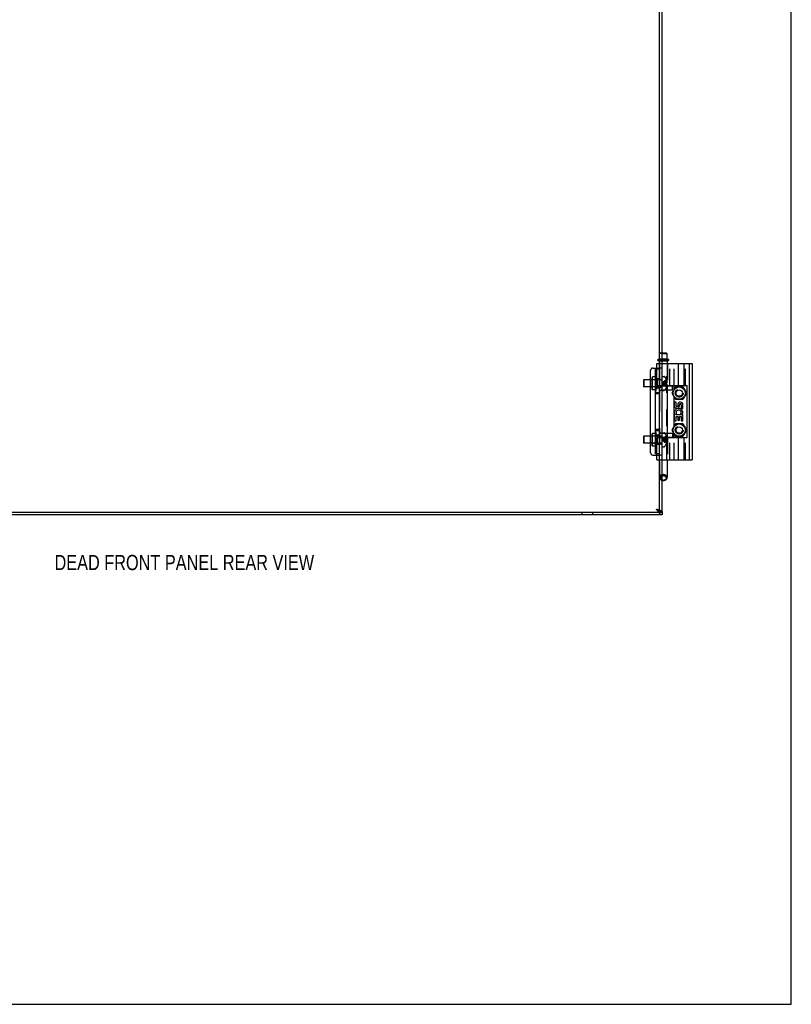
# Model space of a CAD drawing. Header units: inches. Extents: x 0 to 81, y 0 to 52.4.
# Tile 40 of 46: x 60.4 to 81, y 0 to 26.2. Entities that reach past the tile are written whole.
import ezdxf

# ---------------------------------------------------------------- set-up
doc = ezdxf.new("R2010")
doc.units = ezdxf.units.IN
doc.header["$LTSCALE"] = 4.452381
doc.header["$MEASUREMENT"] = 0
doc.linetypes.add('HIDDEN', pattern=[0.2, 0.1, -0.1])
doc.layers.get('0').update_dxf_attribs({"linetype": 'CONTINUOUS'})
for name, color, linetype in [('02___PRT_ALL_AXES', 7, 'CONTINUOUS'), ('DEFAULT_2', 8, 'HIDDEN'), ('DIMENSIONS', 7, 'CONTINUOUS')]:
    doc.layers.add(name, color=color, linetype=linetype)
doc.styles.get("Standard").update_dxf_attribs({"font": 'txt', "width": 0.8})

msp = doc.modelspace()

# ---------------------------------------------------------------- linework, layer by layer
at = {"color": 7, "linetype": 'Continuous'}
for p, q in [((80.9524, 0), (80.9524, 52.381)), ((77.4431, 13.0946), (77.4431, 38.9386)), ((77.5211, 17.3321), (77.6216, 17.3321)), ((77.5211, 17.3071), (77.6466, 17.3071)), ((77.6216, 17.3321), (77.6466, 17.3071)), ((77.6466, 17.1691), (77.6466, 17.3071)), ((77.5211, 17.1691), (77.6466, 17.1691)), ((77.6886, 17.1528), (77.5211, 17.1528)), ((77.5211, 17.1216), (77.6936, 17.1216)), ((77.6466, 17.1066), (77.5211, 17.1066)), ((77.5211, 17.0466), (78.3116, 17.0466)), ((77.6266, 17.1528), (77.6266, 17.1691)), ((77.6266, 17.1066), (77.6266, 17.1216)), ((77.6466, 17.1066), (77.6466, 17.0466)), ((77.6986, 17.1266), (77.6986, 17.1428)), ((77.9516, 16.4566), (77.9516, 17.0466)), ((78.1016, 16.4566), (78.1016, 17.0466)), ((78.2345, 17.0466), (78.2345, 14.4866)), ((78.3116, 17.0466), (78.3116, 14.4866)), ((77.2086, 16.6106), (77.2086, 16.8603)), ((77.2711, 16.9228), (77.4431, 16.9228)), ((77.4431, 16.8916), (77.3391, 16.8916)), ((77.3756, 16.8916), (77.3756, 16.9228)), ((77.0211, 16.6006), (77.0311, 16.6106)), ((77.0211, 16.6006), (77.0211, 16.4326)), ((77.2491, 16.6106), (77.0311, 16.6106)), ((77.0311, 16.6106), (77.0311, 16.4226)), ((77.2491, 16.6766), (77.2591, 16.6866)), ((77.2491, 16.3566), (77.2491, 16.6766)), ((77.3391, 16.6866), (77.2591, 16.6866)), ((77.2591, 16.3466), (77.2591, 16.6866)), ((77.5211, 16.7031), (77.5677, 16.7031)), ((77.6341, 16.6158), (77.6345, 16.6161)), ((77.6345, 16.6148), (77.6341, 16.6158)), ((77.6341, 16.532), (77.6345, 16.5321)), ((77.6345, 16.5011), (77.6341, 16.5011)), ((77.6345, 16.5321), (77.6445, 16.5321)), ((77.6445, 16.5011), (77.6345, 16.5011)), ((77.6455, 16.5806), (77.6445, 16.5851)), ((77.6445, 16.5321), (77.6458, 16.5353)), ((77.6458, 16.4978), (77.6445, 16.5011)), ((77.6458, 16.5353), (77.6468, 16.5385)), ((77.6468, 16.5385), (77.6477, 16.5418)), ((77.6477, 16.5418), (77.6485, 16.545)), ((77.6485, 16.545), (77.649, 16.5482)), ((77.649, 16.5482), (77.6494, 16.5515)), ((77.6494, 16.5515), (77.6492, 16.5555)), ((77.0211, 16.4326), (77.0311, 16.4226)), ((77.2491, 16.4226), (77.0311, 16.4226)), ((77.2086, 15.1106), (77.2086, 16.4226)), ((77.2491, 16.3566), (77.2591, 16.3466)), ((77.3391, 16.3466), (77.2591, 16.3466)), ((77.5211, 16.3301), (77.5677, 16.3301)), ((77.5892, 16.3441), (77.7936, 16.3441)), ((77.6341, 16.4173), (77.6345, 16.4183)), ((77.6345, 16.4171), (77.6341, 16.4173)), ((77.6445, 16.4481), (77.6455, 16.4525)), ((77.6468, 16.4946), (77.6458, 16.4978)), ((77.6463, 16.4566), (78.1816, 16.4566)), ((77.6466, 16.4566), (77.6466, 16.4481)), ((77.6466, 16.3441), (77.6466, 15.1891)), ((77.6477, 16.4913), (77.6468, 16.4946)), ((77.6485, 16.4881), (77.6477, 16.4913)), ((77.649, 16.4849), (77.6485, 16.4881)), ((77.6494, 16.4817), (77.649, 16.4849)), ((77.6492, 16.4776), (77.6494, 16.4817)), ((77.8764, 16.4236), (77.7811, 16.2586)), ((77.7811, 16.2586), (77.8764, 16.0936)), ((77.7823, 16.2586), (77.8769, 16.4226)), ((77.8769, 16.0946), (77.7823, 16.2586)), ((77.7936, 16.3441), (77.7936, 16.4481)), ((77.8366, 16.3547), (77.8366, 16.4566)), ((78.0669, 16.4236), (77.8764, 16.4236)), ((77.8769, 16.4226), (78.0663, 16.4226)), ((78.0663, 16.4226), (78.161, 16.2586)), ((78.161, 16.2586), (78.0663, 16.0946)), ((78.0669, 16.4236), (78.1622, 16.2586)), ((78.1622, 16.2586), (78.0669, 16.0936)), ((78.1816, 15.0766), (78.1816, 16.4566)), ((77.8366, 15.3707), (77.8366, 16.1624)), ((77.8859, 16.0177), (77.8405, 16.0177)), ((77.8405, 16.0177), (77.8405, 15.9191)), ((77.8764, 16.0936), (78.0669, 16.0936)), ((78.0663, 16.0946), (77.8769, 16.0946)), ((77.8859, 15.9191), (77.8859, 16.0177)), ((77.933, 15.9643), (77.933, 15.9145)), ((77.9768, 15.9191), (77.9768, 15.9495)), ((78.0223, 15.9495), (78.0223, 15.8509)), ((78.0223, 15.8509), (78.0677, 15.8509)), ((78.0677, 15.8509), (78.0677, 15.9495)), ((77.8536, 15.6842), (77.8405, 15.6842)), ((77.8405, 15.6842), (77.8405, 15.5177)), ((77.8405, 15.5177), (77.8859, 15.5177)), ((77.8785, 15.6842), (77.8983, 15.6981)), ((78.0677, 15.6842), (77.8785, 15.6842)), ((77.8859, 15.6388), (77.933, 15.6388)), ((77.8859, 15.5177), (77.8859, 15.6388)), ((77.933, 15.6388), (77.933, 15.5404)), ((77.933, 15.5404), (77.9768, 15.5404)), ((77.9768, 15.6388), (78.0223, 15.6388)), ((77.9768, 15.5404), (77.9768, 15.6388)), ((78.0167, 15.7102), (78.0584, 15.6922)), ((78.0223, 15.6388), (78.0223, 15.5177)), ((78.0223, 15.5177), (78.0677, 15.5177)), ((78.0677, 15.5177), (78.0677, 15.6842)), ((77.5211, 15.2031), (77.5677, 15.2031)), ((77.8764, 15.4396), (77.7811, 15.2746)), ((77.7811, 15.2746), (77.8764, 15.1096)), ((77.7823, 15.2746), (77.8769, 15.4386)), ((77.8769, 15.1106), (77.7823, 15.2746)), ((78.0669, 15.4396), (77.8764, 15.4396)), ((77.8769, 15.4386), (78.0663, 15.4386)), ((78.0663, 15.4386), (78.161, 15.2746)), ((78.161, 15.2746), (78.0663, 15.1106)), ((78.0669, 15.4396), (78.1622, 15.2746)), ((78.1622, 15.2746), (78.0669, 15.1096)), ((77.0211, 15.1006), (77.0311, 15.1106)), ((77.0211, 15.1006), (77.0211, 14.9326)), ((77.0211, 14.9326), (77.0311, 14.9226)), ((77.2491, 15.1106), (77.0311, 15.1106)), ((77.0311, 15.1106), (77.0311, 14.9226)), ((77.2491, 15.1766), (77.2591, 15.1866)), ((77.2491, 14.8566), (77.2491, 15.1766)), ((77.3391, 15.1866), (77.2591, 15.1866)), ((77.2591, 14.8466), (77.2591, 15.1866)), ((77.5892, 15.1891), (77.7936, 15.1891)), ((77.6341, 15.1158), (77.6345, 15.1161)), ((77.6345, 15.1148), (77.6341, 15.1158)), ((77.6341, 15.032), (77.6345, 15.0321)), ((77.6345, 15.0011), (77.6341, 15.0011)), ((77.6345, 15.0321), (77.6445, 15.0321)), ((77.6445, 15.0011), (77.6345, 15.0011)), ((77.6455, 15.0806), (77.6445, 15.0851)), ((77.6445, 15.0321), (77.6458, 15.0353)), ((77.6458, 14.9978), (77.6445, 15.0011)), ((77.6445, 14.9481), (77.6455, 14.9525)), ((77.6458, 15.0353), (77.6468, 15.0385)), ((77.6468, 14.9946), (77.6458, 14.9978)), ((77.6463, 15.0766), (78.1816, 15.0766)), ((77.6466, 15.0851), (77.6466, 15.0766)), ((77.6468, 15.0385), (77.6477, 15.0418)), ((77.6477, 14.9913), (77.6468, 14.9946)), ((77.6477, 15.0418), (77.6485, 15.045)), ((77.6485, 14.9881), (77.6477, 14.9913)), ((77.6485, 15.045), (77.649, 15.0482)), ((77.649, 14.9849), (77.6485, 14.9881)), ((77.649, 15.0482), (77.6494, 15.0515)), ((77.6494, 14.9817), (77.649, 14.9849)), ((77.6494, 15.0515), (77.6492, 15.0555)), ((77.6492, 14.9776), (77.6494, 14.9817)), ((77.7936, 15.1891), (77.7936, 15.0851)), ((77.8366, 15.0766), (77.8366, 15.1784)), ((77.8764, 15.1096), (78.0669, 15.1096)), ((78.0663, 15.1106), (77.8769, 15.1106)), ((77.9516, 14.4866), (77.9516, 15.0766)), ((78.1016, 14.4866), (78.1016, 15.0766)), ((77.2491, 14.9226), (77.0311, 14.9226)), ((77.2086, 14.6728), (77.2086, 14.9226)), ((77.2491, 14.8566), (77.2591, 14.8466)), ((77.3391, 14.8466), (77.2591, 14.8466)), ((77.5211, 14.8301), (77.5677, 14.8301)), ((77.6341, 14.9173), (77.6345, 14.9183)), ((77.6345, 14.9171), (77.6341, 14.9173)), ((77.2711, 14.6103), (77.4431, 14.6103)), ((77.4431, 14.6416), (77.3391, 14.6416)), ((77.3756, 14.6103), (77.3756, 14.6416)), ((77.5211, 14.4866), (78.3116, 14.4866)), ((77.6466, 14.4866), (77.6466, 14.0127)), ((77.4399, 13.1091), (77.4413, 13.1055)), ((53.7496, 13.0946), (77.5211, 13.0946)), ((77.5211, 13.0946), (77.5211, 13.0166)), ((0, 0), (80.9524, 0))]:
    msp.add_line(p, q, dxfattribs=at)
at = {"color": 3, "linetype": 'Continuous'}
for p, q in [((77.5211, 13.0946), (77.5211, 38.9386)), ((77.3391, 14.6416), (77.3391, 16.8916)), ((77.6445, 16.4481), (77.7936, 16.4481)), ((77.6445, 15.0851), (77.7936, 15.0851)), ((77.5211, 13.0166), (53.7496, 13.0166))]:
    msp.add_line(p, q, dxfattribs=at)
at = {"color": 7, "linetype": 'Continuous'}
for points in [[(77.6341, 16.5011), (77.6343, 16.5062), (77.6344, 16.5114), (77.6345, 16.5166), (77.6344, 16.5217), (77.6343, 16.5269), (77.6341, 16.532)], [(77.6492, 16.5555), (77.6488, 16.5595), (77.6484, 16.5636), (77.6478, 16.5677), (77.6472, 16.5719), (77.6464, 16.5762), (77.6455, 16.5806)], [(77.6455, 16.4525), (77.6464, 16.4569), (77.6472, 16.4612), (77.6478, 16.4654), (77.6484, 16.4695), (77.6488, 16.4736), (77.6492, 16.4776)], [(77.6341, 15.0011), (77.6343, 15.0062), (77.6344, 15.0114), (77.6345, 15.0166), (77.6344, 15.0217), (77.6343, 15.0269), (77.6341, 15.032)], [(77.6492, 15.0555), (77.6488, 15.0595), (77.6484, 15.0636), (77.6478, 15.0677), (77.6472, 15.0719), (77.6464, 15.0762), (77.6455, 15.0806)], [(77.6455, 14.9525), (77.6464, 14.9569), (77.6472, 14.9612), (77.6478, 14.9654), (77.6484, 14.9695), (77.6488, 14.9736), (77.6492, 14.9776)], [(77.5486, 13.9278), (77.537, 13.9284), (77.5254, 13.9302), (77.5211, 13.9314)], [(77.6466, 14.0127), (77.6459, 14.0025), (77.6438, 13.9924), (77.6402, 13.9826), (77.6354, 13.9732), (77.6292, 13.9644), (77.6219, 13.9563), (77.6135, 13.9491), (77.6041, 13.9427), (77.594, 13.9374), (77.5832, 13.9333), (77.5719, 13.9303), (77.5603, 13.9284), (77.5486, 13.9278)], [(77.3631, 13.1746), (77.3688, 13.1709), (77.3745, 13.1673), (77.3801, 13.1636), (77.3857, 13.16), (77.3911, 13.1564), (77.3964, 13.1527), (77.4015, 13.1491), (77.4064, 13.1455), (77.4111, 13.1418), (77.4155, 13.1382), (77.4197, 13.1346), (77.4236, 13.1309), (77.4272, 13.1273)], [(77.4278, 13.1266), (77.4224, 13.1301), (77.4158, 13.1346), (77.4092, 13.1392), (77.4026, 13.1439), (77.3961, 13.1488), (77.3895, 13.1539), (77.3829, 13.1589), (77.3763, 13.1641), (77.3697, 13.1693), (77.3631, 13.1746)], [(77.4272, 13.1273), (77.4304, 13.1236), (77.4333, 13.12), (77.4359, 13.1164), (77.4381, 13.1127), (77.4399, 13.1091)], [(77.4413, 13.1055), (77.4423, 13.1018), (77.4429, 13.0982), (77.4431, 13.0946)]]:
    msp.add_lwpolyline(points, dxfattribs=at)
for centre, radius in [((77.9716, 16.2586), 0.163), ((77.9716, 16.2586), 0.085), ((77.9716, 15.2746), 0.163), ((77.9716, 15.2746), 0.085)]:
    msp.add_circle(centre, radius, dxfattribs=at)
for centre, radius, start, end in [((77.6886, 17.1428), 0.01, 0, 90), ((77.6936, 17.1266), 0.005, 270, 360), ((77.2711, 16.8603), 0.0625, 90, 180), ((77.5677, 16.6831), 0.02, 43.5138, 90), ((77.3923, 16.5166), 0.2618, 22.33569, 43.5138), ((77.3923, 16.5166), 0.2614, 15.19411, 22.08938), ((77.5677, 16.3501), 0.02, 270, 316.4862), ((77.3923, 16.5166), 0.2618, 316.4862, 337.66431), ((77.3923, 16.5166), 0.2614, 337.91063, 344.80589), ((77.9995, 15.9495), 0.0682, 0, 167.41936), ((77.9517, 15.7372), 0.1114, 161.41995, 206.19627), ((77.9086, 15.9191), 0.0682, 180, 360), ((77.9541, 15.7373), 0.1136, 336.5966, 161.87914), ((77.9097, 15.9191), 0.0238, 180, 348.70085), ((77.9541, 15.7373), 0.0682, 336.59613, 215.11247), ((77.9995, 15.9495), 0.0227, 0, 180.0433), ((77.9541, 15.7373), 0.1136, 205.73708, 207.85351), ((77.5677, 15.1831), 0.02, 43.5138, 90), ((77.3923, 15.0166), 0.2618, 22.33569, 43.5138), ((77.3923, 15.0166), 0.2614, 15.19411, 22.08938), ((77.3923, 15.0166), 0.2614, 337.91063, 344.80589), ((77.2711, 14.6728), 0.0625, 180, 270), ((77.5677, 14.8501), 0.02, 270, 316.4862), ((77.3923, 15.0166), 0.2618, 316.4862, 337.66431)]:
    msp.add_arc(centre, radius, start, end, dxfattribs=at)
at = {"layer": '02___PRT_ALL_AXES', "color": 8, "linetype": 'HIDDEN'}
for p, q in [((77.4431, 16.6416), (77.3391, 16.6416)), ((77.3391, 16.6416), (77.3391, 16.3916)), ((77.4431, 16.6416), (77.4431, 16.3916)), ((77.4431, 16.3916), (77.3391, 16.3916)), ((77.3391, 16.2741), (77.3391, 16.2399)), ((77.4431, 16.2399), (77.3391, 16.2399)), ((77.4431, 16.2741), (77.4431, 16.2399)), ((77.5131, 16.4481), (77.6526, 16.4481)), ((77.5131, 16.3441), (77.6526, 16.3441)), ((77.6526, 16.3441), (77.6526, 16.4481)), ((77.4431, 15.2932), (77.3391, 15.2932)), ((77.3391, 15.2932), (77.3391, 15.2591)), ((77.4431, 15.2932), (77.4431, 15.2591)), ((77.4431, 15.1416), (77.3391, 15.1416)), ((77.3391, 15.1416), (77.3391, 14.8916)), ((77.4431, 15.1416), (77.4431, 14.8916)), ((77.5131, 15.1891), (77.6526, 15.1891)), ((77.5131, 15.0851), (77.6526, 15.0851)), ((77.6526, 15.1891), (77.6526, 15.0851)), ((77.4431, 14.8916), (77.3391, 14.8916))]:
    msp.add_line(p, q, dxfattribs=at)
at = {"layer": 'DEFAULT_2', "color": 8, "linetype": 'HIDDEN'}
for p, q in [((77.4756, 17.3321), (77.4506, 17.3071)), ((77.5211, 17.3071), (77.4506, 17.3071)), ((77.4506, 17.1691), (77.4506, 17.3071)), ((77.4756, 17.3321), (77.5211, 17.3321)), ((77.3756, 17.0466), (77.5211, 17.0466)), ((77.3756, 16.9228), (77.3756, 17.0466)), ((77.3986, 17.1266), (77.3986, 17.1428)), ((77.4036, 17.1216), (77.5211, 17.1216)), ((77.5211, 17.1528), (77.4086, 17.1528)), ((77.4376, 17.0466), (77.4376, 16.4566)), ((77.4506, 17.1691), (77.5211, 17.1691)), ((77.5211, 17.1066), (77.4506, 17.1066)), ((77.4506, 17.1066), (77.4506, 14.0127)), ((77.4551, 17.1428), (77.4551, 17.1266)), ((77.4686, 17.1266), (77.4686, 17.1428)), ((77.4706, 17.1066), (77.4706, 17.1691)), ((77.4716, 17.1266), (77.4716, 17.1428)), ((77.4966, 17.1266), (77.4966, 17.1428)), ((77.5074, 17.1266), (77.5074, 17.1428)), ((77.5898, 17.1266), (77.5898, 17.1428)), ((77.6006, 17.1266), (77.6006, 17.1428)), ((77.6174, 17.1266), (77.6174, 17.1428)), ((77.6256, 17.1266), (77.6256, 17.1428)), ((77.6266, 17.1216), (77.6266, 17.1528)), ((77.6286, 17.1266), (77.6286, 17.1428)), ((77.6422, 17.1428), (77.6422, 17.1266)), ((77.6436, 14.4866), (77.6436, 17.0466)), ((77.6466, 17.0466), (77.6466, 16.4566)), ((77.6596, 17.0466), (77.6596, 16.4566)), ((77.7216, 16.4566), (77.7216, 17.0466)), ((77.8366, 16.4566), (77.8366, 17.0466)), ((78.1416, 16.4566), (78.1416, 17.0466)), ((77.3756, 16.4566), (77.3756, 16.8916)), ((77.5211, 16.9228), (77.4431, 16.9228)), ((77.2086, 16.4226), (77.2086, 16.6106)), ((77.2591, 16.6116), (77.2491, 16.6216)), ((77.4929, 16.6106), (77.2491, 16.6106)), ((77.3831, 16.6116), (77.2591, 16.6116)), ((77.3931, 16.6411), (77.3391, 16.6411)), ((77.3831, 16.6116), (77.3931, 16.6216)), ((77.3831, 16.6116), (77.3831, 16.4216)), ((77.3931, 16.3921), (77.3931, 16.6411)), ((77.4431, 16.6256), (77.5211, 16.6256)), ((77.5296, 16.5359), (77.5105, 16.5166)), ((77.5296, 16.5196), (77.5105, 16.5166)), ((77.5211, 16.5182), (77.5105, 16.5166)), ((77.5296, 16.5135), (77.5105, 16.5166)), ((77.5211, 16.5149), (77.5105, 16.5166)), ((77.5296, 16.4972), (77.5105, 16.5166)), ((77.5296, 16.5196), (77.5211, 16.5182)), ((77.5296, 16.5135), (77.5211, 16.5149)), ((77.5362, 16.5205), (77.5296, 16.5196)), ((77.5362, 16.5126), (77.5296, 16.5135)), ((77.5494, 16.5224), (77.5362, 16.5205)), ((77.5494, 16.5107), (77.5362, 16.5126)), ((77.5697, 16.5251), (77.5494, 16.5224)), ((77.5575, 16.5096), (77.5494, 16.5107)), ((77.5697, 16.508), (77.5575, 16.5096)), ((77.5907, 16.5276), (77.5697, 16.5251)), ((77.5787, 16.5069), (77.5697, 16.508)), ((77.5907, 16.5055), (77.5787, 16.5069)), ((77.6123, 16.5299), (77.5907, 16.5276)), ((77.6123, 16.5032), (77.5907, 16.5055)), ((77.6345, 16.5321), (77.612, 16.5299)), ((77.6345, 16.5011), (77.612, 16.5032)), ((77.6345, 16.6148), (77.6345, 16.5321)), ((77.6345, 16.5851), (77.6445, 16.5851)), ((77.6345, 16.5515), (77.6494, 16.5515)), ((77.6345, 16.5011), (77.6345, 16.4183)), ((77.4929, 16.4226), (77.2491, 16.4226)), ((77.2591, 16.4216), (77.2491, 16.4116)), ((77.3831, 16.4216), (77.2591, 16.4216)), ((77.3931, 16.3921), (77.3391, 16.3921)), ((77.3391, 16.2741), (77.4431, 16.2741)), ((77.3756, 16.4566), (77.6463, 16.4566)), ((77.3831, 16.4216), (77.3931, 16.4116)), ((77.4431, 16.4076), (77.5211, 16.4076)), ((77.5131, 16.4481), (77.6445, 16.4481)), ((77.5131, 16.3441), (77.5892, 16.3441)), ((77.6341, 16.4173), (77.6344, 16.4171)), ((77.6345, 16.4817), (77.6494, 16.4817)), ((77.6466, 16.4481), (77.6466, 16.3441)), ((77.3391, 15.2591), (77.4431, 15.2591)), ((77.2086, 14.9226), (77.2086, 15.1106)), ((77.2591, 15.1116), (77.2491, 15.1216)), ((77.4929, 15.1106), (77.2491, 15.1106)), ((77.3831, 15.1116), (77.2591, 15.1116)), ((77.3931, 15.1411), (77.3391, 15.1411)), ((77.3756, 15.0766), (77.6463, 15.0766)), ((77.3756, 14.6416), (77.3756, 15.0766)), ((77.3831, 15.1116), (77.3931, 15.1216)), ((77.3831, 15.1116), (77.3831, 14.9216)), ((77.3931, 14.8921), (77.3931, 15.1411)), ((77.4376, 15.0766), (77.4376, 14.4866)), ((77.4431, 15.1256), (77.5211, 15.1256)), ((77.5296, 15.0359), (77.5105, 15.0166)), ((77.5296, 15.0196), (77.5105, 15.0166)), ((77.5211, 15.0182), (77.5105, 15.0166)), ((77.5296, 15.0135), (77.5105, 15.0166)), ((77.5211, 15.0149), (77.5105, 15.0166)), ((77.5296, 14.9972), (77.5105, 15.0166)), ((77.5131, 15.1891), (77.5892, 15.1891)), ((77.5131, 15.0851), (77.6445, 15.0851)), ((77.5296, 15.0196), (77.5211, 15.0182)), ((77.5296, 15.0135), (77.5211, 15.0149)), ((77.5362, 15.0205), (77.5296, 15.0196)), ((77.5362, 15.0126), (77.5296, 15.0135)), ((77.5494, 15.0224), (77.5362, 15.0205)), ((77.5494, 15.0107), (77.5362, 15.0126)), ((77.5697, 15.0251), (77.5494, 15.0224)), ((77.5575, 15.0096), (77.5494, 15.0107)), ((77.5697, 15.008), (77.5575, 15.0096)), ((77.5907, 15.0276), (77.5697, 15.0251)), ((77.5787, 15.0069), (77.5697, 15.008)), ((77.5907, 15.0055), (77.5787, 15.0069)), ((77.6123, 15.0299), (77.5907, 15.0276)), ((77.6123, 15.0032), (77.5907, 15.0055)), ((77.6345, 15.0321), (77.612, 15.0299)), ((77.6345, 15.0011), (77.612, 15.0032)), ((77.6345, 15.1148), (77.6345, 15.0321)), ((77.6345, 15.0515), (77.6494, 15.0515)), ((77.6345, 15.0011), (77.6345, 14.9183)), ((77.6345, 14.9817), (77.6494, 14.9817)), ((77.6345, 14.9481), (77.6445, 14.9481)), ((77.6466, 15.1891), (77.6466, 15.0851)), ((77.6466, 15.0766), (77.6466, 14.4866)), ((77.6596, 15.0766), (77.6596, 14.4866)), ((77.7216, 14.4866), (77.7216, 15.0766)), ((77.8366, 14.4866), (77.8366, 15.0766)), ((78.1416, 14.4866), (78.1416, 15.0766)), ((77.4929, 14.9226), (77.2491, 14.9226)), ((77.2591, 14.9216), (77.2491, 14.9116)), ((77.3831, 14.9216), (77.2591, 14.9216)), ((77.3931, 14.8921), (77.3391, 14.8921)), ((77.3831, 14.9216), (77.3931, 14.9116)), ((77.4431, 14.9076), (77.5211, 14.9076)), ((77.6341, 14.9173), (77.6344, 14.9171)), ((77.3756, 14.4866), (77.3756, 14.6103)), ((77.3756, 14.4866), (77.5211, 14.4866)), ((77.5211, 14.6103), (77.4431, 14.6103)), ((77.508, 13.0952), (77.5014, 13.0961)), ((75.3806, 13.0946), (75.3806, 13.0166)), ((75.6616, 13.0946), (75.6616, 13.0166))]:
    msp.add_line(p, q, dxfattribs=at)
for points in [[(77.4716, 17.1428), (77.4715, 17.1441), (77.4713, 17.1453), (77.4708, 17.1464), (77.4703, 17.1475), (77.4696, 17.1485), (77.4688, 17.1494), (77.4679, 17.1501), (77.4669, 17.1508), (77.4659, 17.1514), (77.4649, 17.1519), (77.4637, 17.1523), (77.4626, 17.1526), (77.4614, 17.1528), (77.4603, 17.1528)], [(77.4716, 17.1266), (77.4716, 17.1258), (77.4714, 17.1251), (77.4711, 17.1244), (77.4707, 17.1238), (77.4702, 17.1233), (77.4697, 17.1228), (77.4691, 17.1225), (77.4685, 17.1221), (77.4679, 17.1219), (77.4672, 17.1217), (77.4665, 17.1216), (77.4659, 17.1216)], [(77.4966, 17.1428), (77.4965, 17.144), (77.4963, 17.1452), (77.4959, 17.1464), (77.4954, 17.1474), (77.4947, 17.1484), (77.494, 17.1493), (77.4931, 17.1501), (77.4922, 17.1508), (77.4911, 17.1514), (77.4901, 17.1519), (77.489, 17.1523), (77.4879, 17.1526), (77.4867, 17.1528), (77.4856, 17.1528)], [(77.4966, 17.1266), (77.4966, 17.1258), (77.4964, 17.1251), (77.4961, 17.1245), (77.4958, 17.1239), (77.4954, 17.1234), (77.4949, 17.1229), (77.4943, 17.1225), (77.4937, 17.1221), (77.4931, 17.1219), (77.4924, 17.1217), (77.4918, 17.1216), (77.4911, 17.1216)], [(77.5074, 17.1428), (77.5075, 17.1441), (77.5075, 17.1453), (77.5076, 17.1464), (77.5076, 17.1475), (77.5077, 17.1485), (77.5079, 17.1494), (77.508, 17.1501), (77.5081, 17.1508), (77.5082, 17.1514), (77.5084, 17.1519), (77.5085, 17.1523), (77.5086, 17.1526), (77.5087, 17.1528), (77.5089, 17.1528)], [(77.5074, 17.1266), (77.5074, 17.1258), (77.5075, 17.1251), (77.5075, 17.1244), (77.5076, 17.1238), (77.5077, 17.1233), (77.5077, 17.1228), (77.5078, 17.1225), (77.5079, 17.1221), (77.508, 17.1219), (77.5081, 17.1217), (77.5082, 17.1216), (77.5082, 17.1216)], [(77.5898, 17.1428), (77.5898, 17.1441), (77.5898, 17.1453), (77.5897, 17.1464), (77.5896, 17.1475), (77.5895, 17.1485), (77.5894, 17.1494), (77.5893, 17.1501), (77.5892, 17.1508), (77.589, 17.1514), (77.5889, 17.1519), (77.5888, 17.1523), (77.5886, 17.1526), (77.5885, 17.1528), (77.5884, 17.1528)], [(77.5898, 17.1266), (77.5898, 17.1258), (77.5898, 17.1251), (77.5898, 17.1244), (77.5897, 17.1238), (77.5896, 17.1233), (77.5895, 17.1228), (77.5895, 17.1225), (77.5894, 17.1221), (77.5893, 17.1219), (77.5892, 17.1217), (77.5891, 17.1216), (77.589, 17.1216)], [(77.6006, 17.1428), (77.6007, 17.144), (77.601, 17.1452), (77.6014, 17.1464), (77.6019, 17.1474), (77.6026, 17.1484), (77.6033, 17.1493), (77.6042, 17.1501), (77.6051, 17.1508), (77.6061, 17.1514), (77.6072, 17.1519), (77.6083, 17.1523), (77.6094, 17.1526), (77.6105, 17.1528), (77.6117, 17.1528)], [(77.6006, 17.1266), (77.6007, 17.1258), (77.6009, 17.1251), (77.6011, 17.1245), (77.6015, 17.1239), (77.6019, 17.1234), (77.6024, 17.1229), (77.603, 17.1225), (77.6036, 17.1221), (77.6042, 17.1219), (77.6048, 17.1217), (77.6055, 17.1216), (77.6062, 17.1216)], [(77.6174, 17.1428), (77.6174, 17.144), (77.6176, 17.1451), (77.6178, 17.1461), (77.618, 17.147), (77.6183, 17.1478), (77.6186, 17.1486), (77.619, 17.1492), (77.6193, 17.1498), (77.6197, 17.1503), (77.6201, 17.1508), (77.6205, 17.1512), (77.6209, 17.1516), (77.6213, 17.1519), (77.6217, 17.1521), (77.6221, 17.1523), (77.6225, 17.1525), (77.6229, 17.1526), (77.6233, 17.1527), (77.6237, 17.1528), (77.6241, 17.1528)], [(77.6174, 17.1266), (77.6174, 17.1259), (77.6175, 17.1253), (77.6176, 17.1248), (77.6177, 17.1243), (77.6179, 17.1239), (77.6181, 17.1235), (77.6183, 17.1231), (77.6185, 17.1228), (77.6187, 17.1226), (77.6189, 17.1224), (77.6192, 17.1222), (77.6194, 17.122), (77.6196, 17.1219), (77.6199, 17.1217), (77.6201, 17.1217), (77.6203, 17.1216), (77.6205, 17.1216), (77.6208, 17.1216)], [(77.6256, 17.1428), (77.6257, 17.1441), (77.626, 17.1453), (77.6264, 17.1464), (77.627, 17.1475), (77.6277, 17.1485), (77.6285, 17.1494), (77.6294, 17.1501), (77.6303, 17.1508), (77.6313, 17.1514), (77.6324, 17.1519), (77.6335, 17.1523), (77.6347, 17.1526), (77.6358, 17.1528), (77.637, 17.1528)], [(77.6256, 17.1266), (77.6257, 17.1258), (77.6259, 17.1251), (77.6262, 17.1244), (77.6266, 17.1238), (77.627, 17.1233), (77.6276, 17.1228), (77.6281, 17.1225), (77.6288, 17.1221), (77.6294, 17.1219), (77.6301, 17.1217), (77.6307, 17.1216), (77.6314, 17.1216)], [(77.6345, 16.5851), (77.6123, 16.5756), (77.5908, 16.5654), (77.5698, 16.5544), (77.5495, 16.5425), (77.5297, 16.5299), (77.5105, 16.5166)], [(77.6345, 16.5515), (77.6123, 16.5466), (77.5908, 16.5414), (77.5698, 16.5358), (77.5495, 16.5298), (77.5297, 16.5234), (77.5105, 16.5166)], [(77.6345, 16.4817), (77.6123, 16.4865), (77.5908, 16.4917), (77.5698, 16.4973), (77.5495, 16.5033), (77.5297, 16.5097), (77.5105, 16.5166)], [(77.6345, 16.4481), (77.6123, 16.4575), (77.5908, 16.4677), (77.5698, 16.4788), (77.5495, 16.4906), (77.5297, 16.5032), (77.5105, 16.5166)], [(77.6341, 16.6158), (77.612, 16.6021), (77.5905, 16.5873), (77.5696, 16.5713), (77.5493, 16.5542), (77.5296, 16.5359)], [(77.6341, 16.4173), (77.612, 16.431), (77.5905, 16.4458), (77.5696, 16.4618), (77.5493, 16.4789), (77.5296, 16.4972)], [(77.6345, 15.0851), (77.6123, 15.0756), (77.5908, 15.0654), (77.5698, 15.0544), (77.5495, 15.0425), (77.5297, 15.0299), (77.5105, 15.0166)], [(77.6345, 15.0515), (77.6123, 15.0466), (77.5908, 15.0414), (77.5698, 15.0358), (77.5495, 15.0298), (77.5297, 15.0234), (77.5105, 15.0166)], [(77.6345, 14.9817), (77.6123, 14.9865), (77.5908, 14.9917), (77.5698, 14.9973), (77.5495, 15.0033), (77.5297, 15.0097), (77.5105, 15.0166)], [(77.6345, 14.9481), (77.6123, 14.9575), (77.5908, 14.9677), (77.5698, 14.9788), (77.5495, 14.9906), (77.5297, 15.0032), (77.5105, 15.0166)], [(77.6341, 15.1158), (77.612, 15.1021), (77.5905, 15.0873), (77.5696, 15.0713), (77.5493, 15.0542), (77.5296, 15.0359)], [(77.6341, 14.9173), (77.612, 14.931), (77.5905, 14.9458), (77.5696, 14.9618), (77.5493, 14.9789), (77.5296, 14.9972)], [(77.4506, 14.0127), (77.4514, 14.0229), (77.4535, 14.033), (77.457, 14.0428), (77.4619, 14.0522), (77.468, 14.061), (77.4754, 14.0691), (77.4838, 14.0763), (77.4931, 14.0827), (77.5033, 14.0879), (77.5141, 14.0921), (77.5254, 14.0951), (77.5369, 14.097), (77.5486, 14.0976)], [(77.5211, 13.9314), (77.5141, 13.9333), (77.5033, 13.9374), (77.4932, 13.9427), (77.4838, 13.949), (77.4754, 13.9563), (77.4681, 13.9644), (77.4619, 13.9732), (77.457, 13.9825), (77.4535, 13.9923), (77.4514, 14.0024), (77.4506, 14.0127)], [(77.5486, 13.937), (77.5399, 13.9374), (77.5313, 13.9388), (77.523, 13.941), (77.5149, 13.9441), (77.5073, 13.9481), (77.5004, 13.9528), (77.4941, 13.9582), (77.4886, 13.9642), (77.484, 13.9707), (77.4804, 13.9777), (77.4778, 13.985), (77.4762, 13.9926), (77.4756, 14.0002), (77.4762, 14.0078), (77.4778, 14.0154), (77.4804, 14.0227), (77.484, 14.0296), (77.4886, 14.0362), (77.4941, 14.0422), (77.5003, 14.0476), (77.5073, 14.0523), (77.5149, 14.0563), (77.5229, 14.0594), (77.5313, 14.0616), (77.5399, 14.063), (77.5486, 14.0634)], [(77.5486, 14.0976), (77.5603, 14.097), (77.5719, 14.0951), (77.5831, 14.0921), (77.5939, 14.088), (77.6041, 14.0827), (77.6135, 14.0763), (77.6219, 14.0691), (77.6292, 14.061), (77.6354, 14.0522), (77.6402, 14.0429), (77.6438, 14.0331), (77.6459, 14.023), (77.6466, 14.0127)], [(77.5486, 14.0634), (77.5574, 14.063), (77.5659, 14.0616), (77.5743, 14.0594), (77.5824, 14.0563), (77.5899, 14.0523), (77.5969, 14.0476), (77.6032, 14.0422), (77.6086, 14.0362), (77.6132, 14.0296), (77.6169, 14.0227), (77.6195, 14.0154), (77.6211, 14.0078), (77.6216, 14.0002), (77.6211, 13.9926), (77.6195, 13.985), (77.6169, 13.9777), (77.6132, 13.9708), (77.6087, 13.9642), (77.6032, 13.9582), (77.5969, 13.9528), (77.5899, 13.9481), (77.5824, 13.9441), (77.5743, 13.941), (77.5659, 13.9388), (77.5574, 13.9374), (77.5486, 13.937)], [(77.5211, 13.0166), (77.5146, 13.0169), (77.508, 13.0179), (77.5014, 13.0196), (77.4948, 13.0219), (77.4882, 13.0249), (77.4816, 13.0286), (77.4751, 13.0329), (77.4685, 13.0377), (77.4619, 13.0432), (77.4553, 13.0492), (77.4487, 13.0558), (77.4421, 13.0628), (77.4356, 13.0704), (77.429, 13.0784), (77.4224, 13.0868), (77.4158, 13.0956), (77.4092, 13.1047), (77.4026, 13.1141), (77.3961, 13.1238), (77.3895, 13.1337), (77.3829, 13.1437), (77.3763, 13.1539), (77.3697, 13.1642), (77.3631, 13.1746)], [(77.3631, 13.1746), (77.3727, 13.1715), (77.3822, 13.1684), (77.3916, 13.1653), (77.401, 13.1622), (77.4101, 13.1592), (77.4192, 13.1561), (77.428, 13.153), (77.4366, 13.1499), (77.4449, 13.1469), (77.4529, 13.1438), (77.4606, 13.1407), (77.4679, 13.1376), (77.4749, 13.1346), (77.4814, 13.1315), (77.4875, 13.1284), (77.4932, 13.1253), (77.4983, 13.1222), (77.503, 13.1192), (77.5072, 13.1161), (77.5109, 13.113), (77.514, 13.1099), (77.5165, 13.1069), (77.5185, 13.1038), (77.52, 13.1007), (77.5208, 13.0976), (77.5211, 13.0946)], [(77.4487, 13.1144), (77.4421, 13.118), (77.4356, 13.1218), (77.429, 13.1259), (77.4278, 13.1266)], [(77.5014, 13.0961), (77.4948, 13.0973), (77.4882, 13.0988), (77.4816, 13.1006), (77.4751, 13.1028), (77.4685, 13.1053), (77.4619, 13.108), (77.4553, 13.1111), (77.4487, 13.1144)], [(77.5211, 13.0946), (77.5146, 13.0947), (77.508, 13.0952)]]:
    msp.add_lwpolyline(points, dxfattribs=at)
for centre in [(77.9716, 16.2586), (77.9716, 15.2746)]:
    msp.add_circle(centre, 0.105, dxfattribs=at)
for centre, radius, start, end in [((77.4086, 17.1428), 0.01, 90, 180), ((77.4036, 17.1266), 0.005, 180, 270), ((77.4451, 17.1428), 0.01, 0, 90), ((77.4501, 17.1266), 0.005, 270, 360), ((77.4586, 17.1428), 0.01, 0, 90), ((77.4636, 17.1266), 0.005, 270, 360), ((77.6386, 17.1428), 0.01, 90, 180), ((77.6336, 17.1266), 0.005, 180, 270), ((77.6522, 17.1428), 0.01, 90, 180), ((77.6472, 17.1266), 0.005, 180, 270), ((77.4929, 16.6388), 0.0282, 270, 360), ((77.5131, 16.2741), 0.174, 90, 180), ((77.5131, 16.2741), 0.07, 90, 180), ((77.4929, 16.3944), 0.0282, 0, 90), ((77.5131, 15.2591), 0.174, 180, 270), ((77.5131, 15.2591), 0.07, 180, 270), ((77.4929, 15.1388), 0.0282, 270, 360), ((77.4929, 14.8944), 0.0282, 0, 90)]:
    msp.add_arc(centre, radius, start, end, dxfattribs=at)

# ---------------------------------------------------------------- texts
at = {"layer": 'DIMENSIONS', "color": 2, "linetype": 'Continuous', "insert": (64.8077, 11.9539), "char_height": 0.404762, "width": 8.419048, "attachment_point": 2, "line_spacing_factor": 0.9}
msp.add_mtext('DEAD FRONT PANEL REAR VIEW', dxfattribs=at)

doc.saveas('drawing.dxf')
